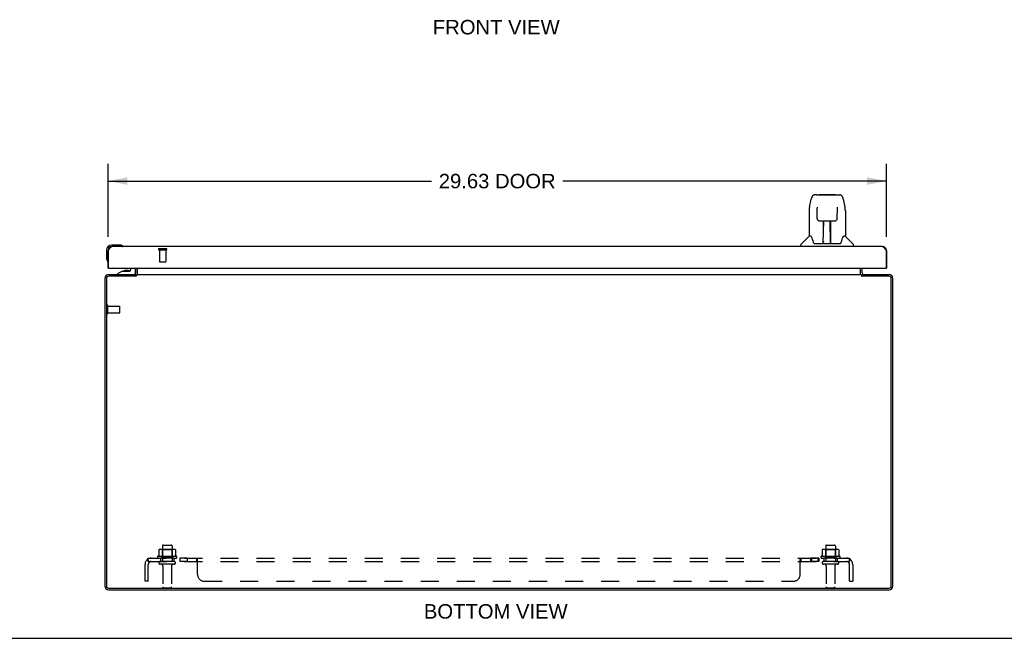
# Model space of a CAD drawing. Header units: inches. Extents: x 0 to 125, y 0 to 81.
# Tile 2 of 8: x 25 to 62, y 0 to 24. Entities that reach past the tile are written whole.
import ezdxf

# ---------------------------------------------------------------- set-up
doc = ezdxf.new("R2010")
doc.units = ezdxf.units.IN
doc.header["$LTSCALE"] = 6.869388
doc.header["$MEASUREMENT"] = 0
doc.linetypes.add('HIDDEN', pattern=[0.2, 0.1, -0.1])
doc.layers.get('0').update_dxf_attribs({"linetype": 'CONTINUOUS'})
for name, color, linetype in [('02___PRT_ALL_AXES', 7, 'CONTINUOUS'), ('DEFAULT_2', 8, 'HIDDEN'), ('DIMENSIONS', 7, 'CONTINUOUS')]:
    doc.layers.add(name, color=color, linetype=linetype)
doc.styles.get("Standard").update_dxf_attribs({"font": 'arial.ttf'})
doc.dimstyles.new('DIMSTYLE_1', dxfattribs={"dimtxt": 0.55102, "dimasz": 0.734694, "dimexe": 0.09, "dimexo": 0.07, "dimgap": 0.0375, "dimtad": 0, "dimtih": 1, "dimtoh": 1, "dimzin": 4, "dimdsep": 46, "dimtxsty": 'Standard', "dimblk": '_FILLED', "dimblk1": '_FILLED', "dimblk2": '_FILLED', "dimcen": 0.09, "dimazin": 1, "dimtfac": 1, "dimtdec": 3, "dimtofl": 0, "dimtmove": 0, "dimatfit": 3, "dimldrblk": '_FILLED', "dimfxl": 1, "dimtolj": 1, "dimtzin": 4, "dimarcsym": 0})

# ---------------------------------------------------------------- blocks, each defined once
blk = doc.blocks.new('_FILLED')
at = {"color": 0, "linetype": 'ByBlock'}
blk.add_solid([(0, 0), (-1, 0.2), (-1, -0.2)], dxfattribs=at)
blk = doc.blocks.new('*D4')
at = {"layer": 'DIMENSIONS', "color": 2, "linetype": 'Continuous'}
for p, q in [((28.334, 15.29), (28.334, 18.08)), ((57.959, 15.29), (57.959, 18.08)), ((28.334, 17.419), (40.648, 17.419)), ((57.959, 17.419), (45.644, 17.419))]:
    blk.add_line(p, q, dxfattribs=at)
at = {"layer": 'DIMENSIONS', "color": 2, "linetype": 'Continuous', "xscale": 0.7346938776, "yscale": 0.7346938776, "zscale": 0.7346938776, "rotation": 180}
blk.add_blockref('_FILLED', (28.334, 17.419), dxfattribs=at)
at = {"layer": 'DIMENSIONS', "color": 2, "linetype": 'Continuous', "xscale": 0.7346938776, "yscale": 0.7346938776, "zscale": 0.7346938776}
blk.add_blockref('_FILLED', (57.959, 17.419), dxfattribs=at)
at = {"layer": 'DIMENSIONS', "color": 2, "linetype": 'Continuous', "insert": (43.146, 17.694), "char_height": 0.551, "width": 4.44503, "attachment_point": 2, "line_spacing_factor": 0.9}
blk.add_mtext('29.63 DOOR', dxfattribs=at)

msp = doc.modelspace()

# ---------------------------------------------------------------- linework, layer by layer
at = {"color": 7, "linetype": 'Continuous'}
for p, q in [((55.304, 16.889), (55.224, 16.889)), ((55.306, 16.889), (56.108, 16.889)), ((55.31, 16.889), (55.309, 16.889)), ((55.415, 16.901), (56.002, 16.901)), ((56.108, 16.889), (56.193, 16.889)), ((55.035, 16.43), (55.1, 16.735)), ((56.318, 16.735), (56.383, 16.43)), ((55.02, 16.287), (55.02, 15.315)), ((55.321, 16.415), (55.321, 16.412)), ((55.321, 16.412), (55.321, 16.409)), ((55.321, 16.409), (55.321, 16.405)), ((55.321, 16.405), (55.321, 16.4)), ((55.321, 16.4), (55.321, 16.392)), ((55.324, 16.266), (55.321, 16.392)), ((55.329, 15.983), (55.324, 16.266)), ((56.089, 15.983), (56.096, 16.393)), ((56.096, 16.404), (56.097, 16.409)), ((56.096, 16.399), (56.096, 16.404)), ((56.096, 16.393), (56.096, 16.399)), ((56.398, 16.286), (56.398, 15.315)), ((55.409, 15.905), (55.529, 15.905)), ((55.559, 15.059), (55.574, 15.906)), ((55.567, 15.49), (55.567, 15.906)), ((55.573, 15.842), (55.567, 15.842)), ((55.835, 15.039), (55.82, 15.906)), ((55.821, 15.842), (55.85, 15.842)), ((55.824, 15.906), (55.824, 15.842)), ((55.85, 15.039), (55.85, 15.906)), ((55.888, 15.905), (56.009, 15.905)), ((55.57, 15.681), (55.567, 15.681)), ((55.57, 15.669), (55.567, 15.669)), ((55.85, 15.681), (55.824, 15.681)), ((55.85, 15.669), (55.824, 15.669)), ((55.828, 15.441), (55.85, 15.441)), ((55.85, 15.437), (55.828, 15.437)), ((55.014, 15.309), (54.716, 15.011)), ((55.093, 15.315), (55.02, 15.315)), ((55.223, 15.039), (56.195, 15.039)), ((55.56, 15.111), (55.56, 15.085)), ((55.567, 15.039), (55.567, 15.043)), ((55.834, 15.085), (55.833, 15.111)), ((56.398, 15.315), (56.325, 15.315)), ((56.403, 15.309), (56.701, 15.011)), ((28.274, 14.781), (28.274, 14.492)), ((28.334, 14.776), (28.347, 14.776)), ((28.763, 14.981), (28.474, 14.981)), ((28.801, 14.978), (28.763, 14.981)), ((28.899, 14.934), (28.898, 14.934)), ((54.705, 14.921), (54.705, 14.983)), ((56.713, 14.921), (56.713, 14.983)), ((57.959, 14.776), (57.946, 14.776)), ((28.274, 14.492), (28.277, 14.454)), ((28.319, 14.363), (28.32, 14.359)), ((28.32, 14.359), (28.32, 14.358)), ((28.362, 14.096), (28.334, 14.096)), ((28.878, 13.991), (28.707, 13.892)), ((28.707, 13.853), (28.707, 13.892)), ((28.878, 13.991), (29.16, 13.991)), ((29.041, 14.007), (28.972, 14.007)), ((29.042, 14.007), (29.041, 14.007)), ((29.112, 14.007), (29.042, 14.007)), ((29.192, 14.096), (29.192, 14.023)), ((29.376, 13.932), (29.376, 14.096)), ((57.931, 14.096), (57.959, 14.096)), ((29.384, 13.792), (29.384, 13.853)), ((29.405, 13.81), (29.384, 13.836)), ((57.013, 13.81), (57.034, 13.836)), ((57.034, 13.792), (57.034, 13.853)), ((0, 0), (124.898, 0))]:
    msp.add_line(p, q, dxfattribs=at)
at = {"color": 3, "linetype": 'Continuous'}
for p, q in [((28.334, 14.096), (28.334, 14.776)), ((28.347, 14.111), (28.347, 14.776)), ((57.814, 14.921), (28.479, 14.921)), ((57.946, 14.776), (57.946, 14.111)), ((57.959, 14.776), (57.959, 14.096)), ((28.362, 14.096), (57.931, 14.096)), ((29.384, 13.923), (29.384, 14.096)), ((29.459, 13.868), (29.459, 14.096)), ((56.959, 14.096), (56.959, 13.868)), ((57.034, 13.923), (57.034, 14.096)), ((28.209, 13.708), (28.209, 1.998)), ((28.272, 13.71), (28.272, 1.996)), ((29.381, 13.79), (28.352, 13.79)), ((28.354, 13.853), (29.384, 13.853)), ((29.396, 13.8), (29.392, 13.797)), ((29.411, 13.853), (29.411, 13.811)), ((29.411, 13.853), (57.007, 13.853)), ((57.007, 13.853), (57.007, 13.811)), ((57.034, 13.853), (58.064, 13.853)), ((58.066, 13.79), (57.037, 13.79)), ((58.146, 1.996), (58.146, 13.71)), ((58.209, 1.998), (58.209, 13.708)), ((28.352, 1.916), (58.066, 1.916)), ((28.354, 1.853), (58.064, 1.853))]:
    msp.add_line(p, q, dxfattribs=at)
at = {"color": 7, "linetype": 'Continuous'}
for points in [[(55.224, 16.889), (55.221, 16.889), (55.207, 16.888), (55.194, 16.884), (55.182, 16.879), (55.171, 16.873), (55.16, 16.865), (55.151, 16.856), (55.143, 16.846), (55.136, 16.836), (55.129, 16.824), (55.123, 16.812), (55.118, 16.798), (55.113, 16.783), (55.108, 16.766), (55.103, 16.748), (55.1, 16.735)], [(56.318, 16.735), (56.315, 16.748), (56.31, 16.767), (56.305, 16.783), (56.299, 16.798), (56.294, 16.812), (56.288, 16.825), (56.281, 16.836), (56.274, 16.846), (56.266, 16.856), (56.257, 16.865), (56.246, 16.873), (56.235, 16.88), (56.222, 16.885), (56.209, 16.888), (56.196, 16.889), (56.193, 16.889)], [(55.035, 16.43), (55.029, 16.399), (55.024, 16.359), (55.021, 16.319), (55.02, 16.287)], [(55.321, 16.418), (55.321, 16.418), (55.321, 16.418), (55.321, 16.418), (55.321, 16.418), (55.321, 16.417), (55.321, 16.416), (55.321, 16.415)], [(56.097, 16.409), (56.097, 16.413), (56.097, 16.414), (56.097, 16.415), (56.097, 16.416), (56.097, 16.417), (56.097, 16.418), (56.097, 16.418)], [(56.398, 16.286), (56.397, 16.32), (56.394, 16.36), (56.388, 16.399), (56.383, 16.43)], [(55.329, 15.983), (55.33, 15.97), (55.333, 15.957), (55.339, 15.946), (55.346, 15.935), (55.355, 15.926), (55.364, 15.918), (55.375, 15.912), (55.387, 15.908), (55.399, 15.906), (55.408, 15.905)], [(55.529, 15.905), (55.533, 15.905), (55.541, 15.905), (55.55, 15.906), (55.558, 15.906), (55.565, 15.906)], [(55.565, 15.906), (55.853, 15.906), (55.861, 15.906), (55.869, 15.906), (55.877, 15.905), (55.885, 15.905), (55.888, 15.905)], [(56.01, 15.905), (56.02, 15.906), (56.032, 15.908), (56.043, 15.913), (56.054, 15.919), (56.064, 15.927), (56.072, 15.936), (56.079, 15.947), (56.085, 15.959), (56.088, 15.971), (56.089, 15.983)], [(55.089, 15.315), (55.095, 15.304), (55.109, 15.276), (55.124, 15.24), (55.14, 15.198), (55.156, 15.15), (55.17, 15.103)], [(55.17, 15.103), (55.173, 15.094), (55.178, 15.081), (55.183, 15.071), (55.188, 15.062)], [(55.188, 15.062), (55.193, 15.055), (55.199, 15.049), (55.205, 15.044), (55.213, 15.041), (55.22, 15.039), (55.223, 15.039)], [(56.195, 15.039), (56.197, 15.039), (56.204, 15.041), (56.212, 15.044), (56.218, 15.049), (56.224, 15.055), (56.23, 15.062)], [(56.23, 15.062), (56.235, 15.07), (56.24, 15.081), (56.244, 15.093), (56.247, 15.103)], [(56.247, 15.103), (56.261, 15.149), (56.277, 15.196), (56.293, 15.239), (56.308, 15.275), (56.322, 15.304), (56.328, 15.315)], [(28.898, 14.934), (28.897, 14.935), (28.896, 14.935), (28.892, 14.936)], [(28.32, 14.358), (28.32, 14.356), (28.32, 14.356)], [(29.405, 13.81), (29.403, 13.809), (29.402, 13.808), (29.401, 13.806), (29.4, 13.804), (29.399, 13.802), (29.398, 13.801)], [(57.013, 13.81), (57.014, 13.809), (57.015, 13.808), (57.017, 13.806), (57.018, 13.804), (57.019, 13.802), (57.019, 13.801)]]:
    msp.add_lwpolyline(points, dxfattribs=at)
at = {"color": 3, "linetype": 'Continuous'}
for points in [[(28.347, 14.776), (28.352, 14.785), (28.358, 14.795), (28.363, 14.804), (28.369, 14.813), (28.374, 14.823), (28.38, 14.831), (28.385, 14.84), (28.391, 14.848), (28.396, 14.856), (28.402, 14.864), (28.407, 14.872), (28.413, 14.878), (28.418, 14.885), (28.424, 14.891), (28.429, 14.896), (28.435, 14.902), (28.44, 14.906), (28.446, 14.91), (28.451, 14.913), (28.457, 14.916), (28.462, 14.918), (28.468, 14.92), (28.473, 14.921), (28.479, 14.921)], [(57.814, 14.921), (57.819, 14.921), (57.825, 14.92), (57.83, 14.918), (57.836, 14.916), (57.841, 14.913), (57.847, 14.91), (57.852, 14.906), (57.858, 14.902), (57.863, 14.896), (57.869, 14.891), (57.874, 14.885), (57.88, 14.878), (57.885, 14.872), (57.891, 14.864), (57.896, 14.856), (57.902, 14.848), (57.907, 14.84), (57.913, 14.831), (57.918, 14.823), (57.924, 14.813), (57.929, 14.804), (57.935, 14.795), (57.94, 14.785), (57.946, 14.776)], [(29.358, 13.868), (29.358, 13.869), (29.358, 13.869), (29.359, 13.869), (29.36, 13.869), (29.36, 13.868), (29.361, 13.868), (29.363, 13.867), (29.364, 13.866), (29.365, 13.865), (29.366, 13.864), (29.369, 13.861)], [(29.459, 13.868), (29.458, 13.869), (29.457, 13.869), (29.456, 13.869), (29.454, 13.869), (29.453, 13.868), (29.452, 13.868), (29.45, 13.867), (29.449, 13.867), (29.448, 13.866), (29.447, 13.865)], [(56.959, 13.868), (56.96, 13.869), (56.961, 13.869), (56.962, 13.869), (56.963, 13.869), (56.964, 13.868), (56.966, 13.868), (56.967, 13.867), (56.968, 13.867), (56.97, 13.866), (56.971, 13.865)], [(57.06, 13.868), (57.06, 13.869), (57.059, 13.869), (57.059, 13.869), (57.058, 13.869), (57.057, 13.868), (57.056, 13.868), (57.055, 13.867), (57.054, 13.866), (57.052, 13.865), (57.051, 13.864)], [(29.369, 13.861), (29.371, 13.86), (29.372, 13.859), (29.374, 13.857)], [(29.374, 13.857), (29.376, 13.856), (29.377, 13.855), (29.379, 13.854)], [(29.392, 13.797), (29.391, 13.796), (29.389, 13.796), (29.388, 13.795), (29.387, 13.794), (29.386, 13.793), (29.385, 13.793), (29.383, 13.792), (29.382, 13.791), (29.381, 13.79)], [(29.411, 13.811), (29.41, 13.81), (29.408, 13.809), (29.407, 13.808), (29.406, 13.807), (29.405, 13.806), (29.404, 13.805), (29.403, 13.804), (29.402, 13.803), (29.4, 13.802), (29.399, 13.802), (29.398, 13.801), (29.397, 13.8), (29.396, 13.8)], [(29.443, 13.861), (29.441, 13.859), (29.44, 13.858), (29.439, 13.857), (29.437, 13.856), (29.436, 13.855), (29.435, 13.854), (29.434, 13.854), (29.433, 13.853), (29.432, 13.853), (29.431, 13.853)], [(29.447, 13.865), (29.445, 13.864), (29.444, 13.862), (29.443, 13.861)], [(56.971, 13.865), (56.972, 13.864), (56.973, 13.862), (56.974, 13.861), (56.977, 13.859)], [(56.977, 13.859), (56.978, 13.858), (56.979, 13.857), (56.98, 13.856), (56.981, 13.855), (56.982, 13.854), (56.983, 13.854), (56.985, 13.853), (56.986, 13.853), (56.987, 13.853)], [(57.007, 13.811), (57.008, 13.81), (57.009, 13.809), (57.01, 13.808), (57.011, 13.807), (57.012, 13.806), (57.014, 13.805), (57.015, 13.804), (57.016, 13.803), (57.017, 13.802), (57.018, 13.802), (57.019, 13.801), (57.02, 13.8), (57.021, 13.8), (57.025, 13.798)], [(57.025, 13.798), (57.026, 13.797), (57.027, 13.796), (57.028, 13.796), (57.029, 13.795), (57.031, 13.794), (57.032, 13.793), (57.033, 13.793), (57.034, 13.792), (57.035, 13.791), (57.037, 13.79)], [(57.044, 13.857), (57.042, 13.856), (57.04, 13.855), (57.039, 13.854)], [(57.051, 13.864), (57.048, 13.861), (57.047, 13.86), (57.045, 13.859), (57.044, 13.857)]]:
    msp.add_lwpolyline(points, dxfattribs=at)
at = {"color": 7, "linetype": 'Continuous'}
for centre, radius, start, end in [((55.415, 16.882), 0.0197, 90, 156.393), ((56.002, 16.882), 0.0197, 23.607, 90), ((54.744, 14.983), 0.0394, 135, 180), ((55.579, 15.059), 0.0197, 179, 270), ((55.579, 15.059), 0.0197, 260.739, 269.9232), ((55.815, 15.059), 0.0197, 270, 1), ((55.815, 15.059), 0.0197, 270.0771, 272.6469), ((56.673, 14.983), 0.0394, 0, 45), ((28.474, 14.781), 0.2, 90, 180), ((28.474, 14.781), 0.14, 90, 180), ((28.763, 14.731), 0.25, 59.1101, 90), ((28.884, 14.936), 0.015, 270, 353.6204), ((28.884, 14.933), 0.015, 6.3796, 59.1101), ((28.524, 14.492), 0.25, 180, 210.8899), ((28.322, 14.371), 0.015, 210.8899, 263.6204), ((28.319, 14.371), 0.015, 276.3796, 360), ((28.972, 13.917), 0.09, 90, 124.9249), ((29.112, 13.917), 0.09, 55.2472, 90), ((29.16, 14.023), 0.0317, 270, 360), ((29.298, 13.932), 0.0787, 270, 360), ((29.314, 13.923), 0.145, 336.1287, 360), ((57.104, 13.923), 0.145, 180, 203.8713), ((29.314, 13.923), 0.145, 308.7549, 311.9883), ((57.104, 13.923), 0.145, 228.0117, 231.2451)]:
    msp.add_arc(centre, radius, start, end, dxfattribs=at)
at = {"color": 3, "linetype": 'Continuous'}
for centre, radius, start, end in [((28.479, 14.776), 0.145, 90, 180), ((57.814, 14.776), 0.145, 0, 90), ((28.362, 14.111), 0.015, 180, 270), ((29.314, 13.923), 0.07, 273.2311, 360), ((57.104, 13.923), 0.07, 180, 266.7689), ((57.931, 14.111), 0.015, 270, 360), ((28.354, 13.708), 0.145, 90, 180), ((28.352, 13.71), 0.08, 90, 180), ((58.064, 13.708), 0.145, 0, 90), ((58.066, 13.71), 0.08, 0, 90), ((28.354, 1.998), 0.145, 180, 270), ((28.352, 1.996), 0.08, 180, 270), ((58.064, 1.998), 0.145, 270, 360), ((58.066, 1.996), 0.08, 270, 360)]:
    msp.add_arc(centre, radius, start, end, dxfattribs=at)
at = {"color": 7, "linetype": 'Continuous'}
for centre, major_axis, start_param, end_param in [((55.559, 15.078), (0.0394, 0), -1.369355, -1.264777), ((55.835, 15.078), (0, 0.0394), -3.447611, -3.141593)]:
    msp.add_ellipse(centre, major_axis=major_axis, ratio=1, start_param=start_param, end_param=end_param, dxfattribs=at)
at = {"layer": '02___PRT_ALL_AXES', "color": 8, "linetype": 'HIDDEN'}
for p, q in [((30.285, 14.803), (30.285, 14.356)), ((30.285, 14.803), (30.533, 14.803)), ((30.533, 14.803), (30.533, 14.356)), ((28.327, 12.404), (28.327, 12.652)), ((28.327, 12.652), (28.774, 12.652)), ((28.327, 12.404), (28.774, 12.404)), ((30.401, 3.523), (30.401, 2.928)), ((30.767, 3.523), (30.767, 2.928)), ((55.651, 3.523), (55.651, 2.928)), ((56.017, 3.523), (56.017, 2.928)), ((30.94, 3.123), (30.228, 3.123)), ((30.25, 3.053), (30.334, 3.053)), ((30.334, 3.053), (30.334, 2.928)), ((30.834, 3.053), (30.334, 3.053)), ((30.834, 3.053), (30.834, 2.928)), ((30.834, 3.053), (30.918, 3.053)), ((31.062, 3.053), (31.062, 2.928)), ((31.343, 3.053), (31.062, 3.053)), ((31.343, 3.053), (31.343, 2.928)), ((55.394, 3.053), (55.075, 3.053)), ((55.075, 3.053), (55.075, 2.928)), ((55.113, 3.053), (55.113, 2.928)), ((55.356, 3.053), (55.356, 2.928)), ((55.394, 3.053), (55.394, 2.928)), ((56.19, 3.123), (55.478, 3.123)), ((55.5, 3.053), (55.584, 3.053)), ((56.084, 3.053), (55.584, 3.053)), ((55.584, 3.053), (55.584, 2.928)), ((56.084, 3.053), (56.168, 3.053)), ((56.084, 3.053), (56.084, 2.928)), ((30.834, 2.928), (30.334, 2.928)), ((30.418, 2.76), (30.418, 1.958)), ((30.75, 2.76), (30.75, 1.958)), ((31.343, 2.928), (31.062, 2.928)), ((55.394, 2.928), (55.075, 2.928)), ((56.084, 2.928), (55.584, 2.928)), ((55.668, 2.76), (55.668, 1.958)), ((56, 2.76), (56, 1.958))]:
    msp.add_line(p, q, dxfattribs=at)
at = {"layer": '02___PRT_ALL_AXES', "color": 7, "linetype": 'Continuous'}
for start, end in [(171.3788, 173.479), (167.6738, 168.0893)]:
    msp.add_arc((28.474, 14.781), 0.2, start, end, dxfattribs=at)
at = {"layer": '02___PRT_ALL_AXES', "color": 8, "linetype": 'HIDDEN'}
for centre, radius, start, end in [((30.25, 3.091), 0.0384, 124.4497, 270), ((30.584, 2.523), 0.698, 117.6814, 120.6631), ((30.584, 2.523), 0.698, 59.3369, 62.3186), ((30.918, 3.091), 0.0384, 270, 55.5503), ((55.5, 3.091), 0.0384, 124.4497, 270), ((55.834, 2.523), 0.698, 117.6814, 120.6631), ((55.834, 2.523), 0.698, 59.3369, 62.3186), ((56.168, 3.091), 0.0384, 270, 55.5503)]:
    msp.add_arc(centre, radius, start, end, dxfattribs=at)
at = {"layer": 'DEFAULT_2', "color": 8, "linetype": 'HIDDEN'}
for p, q in [((30.267, 14.846), (30.551, 14.846)), ((30.267, 14.803), (30.551, 14.803)), ((30.295, 14.346), (30.523, 14.346)), ((28.284, 12.386), (28.284, 12.67)), ((28.327, 12.386), (28.327, 12.67)), ((28.784, 12.414), (28.784, 12.642)), ((30.839, 3.389), (30.328, 3.389)), ((30.4, 3.369), (30.38, 3.389)), ((30.431, 3.553), (30.737, 3.553)), ((30.767, 3.369), (30.787, 3.389)), ((56.089, 3.389), (55.578, 3.389)), ((55.65, 3.369), (55.63, 3.389)), ((55.681, 3.553), (55.987, 3.553)), ((56.017, 3.369), (56.037, 3.389)), ((29.826, 2.999), (29.906, 2.903)), ((29.865, 2.928), (29.865, 3.053)), ((29.865, 3.053), (56.552, 3.053)), ((30.265, 3.368), (30.265, 3.15)), ((30.4, 3.073), (30.38, 3.053)), ((30.4, 3.073), (30.4, 3.369)), ((30.767, 3.369), (30.4, 3.369)), ((30.767, 3.073), (30.4, 3.073)), ((30.767, 3.073), (30.767, 3.369)), ((30.767, 3.073), (30.787, 3.053)), ((30.903, 3.368), (30.903, 3.15)), ((31.705, 2.928), (31.705, 3.053)), ((31.706, 3.053), (31.705, 3.053)), ((31.708, 3.052), (31.707, 3.053)), ((31.734, 3.008), (31.733, 3.011)), ((31.74, 2.428), (31.74, 2.999)), ((54.677, 2.428), (54.677, 2.999)), ((54.683, 3.008), (54.685, 3.011)), ((54.704, 3.049), (54.706, 3.05)), ((54.712, 3.053), (54.713, 3.053)), ((54.713, 2.928), (54.713, 3.053)), ((55.515, 3.368), (55.515, 3.15)), ((55.65, 3.073), (55.63, 3.053)), ((56.017, 3.369), (55.65, 3.369)), ((55.65, 3.073), (55.65, 3.369)), ((56.017, 3.073), (55.65, 3.073)), ((56.017, 3.073), (56.017, 3.369)), ((56.017, 3.073), (56.037, 3.053)), ((56.153, 3.368), (56.153, 3.15)), ((56.591, 2.999), (56.512, 2.903)), ((56.552, 2.928), (56.552, 3.053)), ((29.74, 2.178), (29.74, 2.816)), ((29.865, 2.928), (56.552, 2.928)), ((29.865, 2.178), (29.865, 2.816)), ((29.869, 2.97), (29.868, 2.971)), ((29.869, 2.968), (29.869, 2.97)), ((29.87, 2.967), (29.869, 2.968)), ((29.87, 2.965), (29.87, 2.967)), ((29.87, 2.963), (29.87, 2.965)), ((29.871, 2.962), (29.87, 2.963)), ((29.872, 2.96), (29.871, 2.962)), ((29.872, 2.959), (29.872, 2.96)), ((29.873, 2.957), (29.872, 2.959)), ((29.873, 2.955), (29.873, 2.957)), ((29.892, 2.91), (29.887, 2.915)), ((30.848, 2.822), (30.319, 2.822)), ((31.706, 2.928), (31.705, 2.928)), ((31.711, 2.926), (31.709, 2.927)), ((31.719, 2.915), (31.717, 2.918)), ((31.728, 2.905), (31.726, 2.906)), ((31.733, 2.902), (31.732, 2.903)), ((54.683, 2.902), (54.684, 2.902)), ((54.691, 2.906), (54.692, 2.907)), ((54.705, 2.924), (54.707, 2.926)), ((54.711, 2.928), (54.712, 2.928)), ((56.098, 2.822), (55.569, 2.822)), ((56.546, 2.96), (56.545, 2.958)), ((56.547, 2.963), (56.546, 2.961)), ((56.546, 2.961), (56.546, 2.96)), ((56.548, 2.966), (56.547, 2.964)), ((56.547, 2.964), (56.547, 2.963)), ((56.549, 2.969), (56.548, 2.967)), ((56.548, 2.967), (56.548, 2.966)), ((56.55, 2.973), (56.549, 2.972)), ((56.549, 2.972), (56.549, 2.97)), ((56.549, 2.97), (56.549, 2.969)), ((56.55, 2.975), (56.55, 2.973)), ((56.552, 2.178), (56.552, 2.816)), ((56.677, 2.816), (56.677, 2.178)), ((29.865, 2.178), (29.74, 2.178)), ((30.448, 1.928), (30.72, 1.928)), ((31.99, 2.178), (54.427, 2.178)), ((55.698, 1.928), (55.97, 1.928)), ((56.552, 2.178), (56.677, 2.178))]:
    msp.add_line(p, q, dxfattribs=at)
for points in [[(30.271, 3.377), (30.269, 3.376), (30.268, 3.375), (30.267, 3.374), (30.266, 3.372), (30.265, 3.371), (30.265, 3.369), (30.265, 3.368)], [(30.897, 3.377), (30.898, 3.376), (30.899, 3.375), (30.901, 3.374), (30.901, 3.372), (30.902, 3.371), (30.903, 3.369), (30.903, 3.368)], [(55.521, 3.377), (55.519, 3.376), (55.518, 3.375), (55.517, 3.374), (55.516, 3.372), (55.515, 3.371), (55.515, 3.369), (55.515, 3.368)], [(56.147, 3.377), (56.148, 3.376), (56.149, 3.375), (56.151, 3.374), (56.151, 3.372), (56.152, 3.371), (56.153, 3.369), (56.153, 3.368)], [(29.826, 2.999), (29.828, 3.001), (29.83, 3.003), (29.832, 3.005), (29.834, 3.008), (29.836, 3.011), (29.837, 3.014), (29.839, 3.017), (29.84, 3.021), (29.842, 3.024)], [(29.842, 3.024), (29.845, 3.031), (29.846, 3.034), (29.848, 3.037), (29.849, 3.04), (29.851, 3.042), (29.852, 3.045), (29.854, 3.047), (29.856, 3.049), (29.858, 3.05), (29.859, 3.052), (29.861, 3.052), (29.862, 3.053), (29.864, 3.053), (29.865, 3.053)], [(30.265, 3.15), (30.265, 3.148), (30.265, 3.147), (30.264, 3.146), (30.264, 3.145), (30.264, 3.145), (30.263, 3.144), (30.263, 3.144), (30.263, 3.143), (30.262, 3.143), (30.262, 3.142), (30.262, 3.142), (30.261, 3.142), (30.261, 3.142), (30.261, 3.141), (30.26, 3.141), (30.26, 3.141), (30.26, 3.141), (30.26, 3.141)], [(30.908, 3.141), (30.908, 3.141), (30.907, 3.141), (30.907, 3.141), (30.907, 3.141), (30.907, 3.142), (30.906, 3.142), (30.906, 3.142), (30.906, 3.142), (30.905, 3.143), (30.905, 3.143), (30.905, 3.144), (30.904, 3.144), (30.904, 3.145), (30.904, 3.145), (30.903, 3.146), (30.903, 3.147), (30.903, 3.148), (30.903, 3.15)], [(31.723, 3.034), (31.722, 3.037), (31.72, 3.04), (31.719, 3.042), (31.717, 3.045), (31.715, 3.047), (31.713, 3.049), (31.712, 3.05), (31.71, 3.052), (31.708, 3.052), (31.707, 3.053), (31.706, 3.053), (31.705, 3.053)], [(31.717, 3.045), (31.715, 3.047), (31.713, 3.049)], [(31.726, 3.027), (31.724, 3.031), (31.723, 3.034)], [(31.737, 3.003), (31.736, 3.005), (31.734, 3.008), (31.733, 3.011), (31.731, 3.014), (31.73, 3.017), (31.729, 3.021), (31.726, 3.027)], [(31.74, 2.999), (31.739, 3.001), (31.737, 3.003)], [(54.677, 2.999), (54.679, 3.001), (54.68, 3.003)], [(54.68, 3.003), (54.682, 3.005), (54.683, 3.008), (54.685, 3.011), (54.686, 3.014), (54.687, 3.017), (54.689, 3.021)], [(54.689, 3.021), (54.692, 3.027), (54.693, 3.031), (54.695, 3.034)], [(54.695, 3.034), (54.696, 3.037), (54.697, 3.04), (54.699, 3.042)], [(54.699, 3.042), (54.701, 3.045), (54.702, 3.047)], [(54.701, 3.045), (54.702, 3.047), (54.704, 3.049), (54.706, 3.05), (54.707, 3.052), (54.709, 3.052), (54.71, 3.053), (54.712, 3.053), (54.713, 3.053)], [(55.515, 3.15), (55.515, 3.148), (55.515, 3.147), (55.514, 3.146), (55.514, 3.145), (55.514, 3.145), (55.513, 3.144), (55.513, 3.144), (55.513, 3.143), (55.512, 3.143), (55.512, 3.142), (55.512, 3.142), (55.511, 3.142), (55.511, 3.142), (55.511, 3.141), (55.51, 3.141), (55.51, 3.141), (55.51, 3.141), (55.51, 3.141)], [(56.158, 3.141), (56.158, 3.141), (56.157, 3.141), (56.157, 3.141), (56.157, 3.141), (56.157, 3.142), (56.156, 3.142), (56.156, 3.142), (56.156, 3.142), (56.155, 3.143), (56.155, 3.143), (56.155, 3.144), (56.154, 3.144), (56.154, 3.145), (56.154, 3.145), (56.153, 3.146), (56.153, 3.147), (56.153, 3.148), (56.153, 3.15)], [(56.573, 3.031), (56.571, 3.034), (56.57, 3.037), (56.568, 3.04), (56.567, 3.042), (56.565, 3.045), (56.563, 3.047), (56.562, 3.049), (56.56, 3.05), (56.558, 3.052), (56.557, 3.052), (56.555, 3.053), (56.554, 3.053), (56.552, 3.053)], [(56.591, 2.999), (56.589, 3.001), (56.587, 3.003), (56.585, 3.005), (56.584, 3.008), (56.582, 3.011), (56.58, 3.014), (56.579, 3.017), (56.577, 3.021), (56.575, 3.024), (56.573, 3.031)], [(29.868, 2.971), (29.868, 2.972), (29.868, 2.973), (29.868, 2.974), (29.867, 2.975), (29.867, 2.975), (29.867, 2.976), (29.867, 2.977), (29.867, 2.977), (29.867, 2.978), (29.866, 2.979), (29.866, 2.98), (29.866, 2.98), (29.866, 2.981), (29.866, 2.982), (29.866, 2.982), (29.866, 2.983), (29.866, 2.983), (29.865, 2.984), (29.865, 2.985), (29.865, 2.985), (29.865, 2.986), (29.865, 2.986), (29.865, 2.987), (29.865, 2.987), (29.865, 2.987), (29.865, 2.988)], [(29.865, 2.988), (29.865, 2.988), (29.865, 2.988), (29.865, 2.988), (29.865, 2.988), (29.865, 2.987), (29.865, 2.987), (29.865, 2.987), (29.865, 2.987), (29.865, 2.986), (29.865, 2.986), (29.865, 2.985), (29.865, 2.985)], [(29.887, 2.915), (29.885, 2.917), (29.883, 2.918), (29.881, 2.92), (29.879, 2.922), (29.877, 2.923), (29.875, 2.924), (29.873, 2.926), (29.871, 2.927), (29.869, 2.927), (29.868, 2.928), (29.866, 2.928), (29.865, 2.928)], [(29.888, 2.924), (29.888, 2.924), (29.888, 2.924), (29.888, 2.924), (29.888, 2.925), (29.887, 2.925), (29.887, 2.925), (29.887, 2.926), (29.887, 2.926), (29.886, 2.927), (29.886, 2.927), (29.886, 2.928), (29.885, 2.928), (29.885, 2.929), (29.885, 2.929), (29.884, 2.93), (29.884, 2.931), (29.884, 2.931), (29.883, 2.932), (29.883, 2.932), (29.883, 2.933), (29.882, 2.934), (29.882, 2.934), (29.882, 2.935), (29.881, 2.936), (29.881, 2.937), (29.881, 2.937), (29.88, 2.938), (29.88, 2.939), (29.88, 2.94), (29.879, 2.94), (29.879, 2.941), (29.879, 2.942), (29.878, 2.943), (29.878, 2.944), (29.877, 2.945), (29.877, 2.945), (29.877, 2.946), (29.876, 2.947), (29.876, 2.948), (29.876, 2.949), (29.875, 2.95), (29.875, 2.951), (29.875, 2.952), (29.874, 2.953), (29.874, 2.954), (29.874, 2.954), (29.873, 2.955)], [(29.885, 2.928), (29.885, 2.927), (29.886, 2.927), (29.886, 2.926), (29.886, 2.926), (29.887, 2.926), (29.887, 2.925), (29.887, 2.925), (29.887, 2.925), (29.888, 2.924), (29.888, 2.924), (29.888, 2.924), (29.888, 2.924), (29.888, 2.924)], [(29.906, 2.903), (29.905, 2.902), (29.905, 2.902), (29.904, 2.902), (29.903, 2.902), (29.902, 2.902), (29.902, 2.903), (29.901, 2.903), (29.899, 2.904), (29.898, 2.905), (29.897, 2.906), (29.895, 2.907), (29.894, 2.909), (29.892, 2.91)], [(31.715, 2.922), (31.713, 2.923), (31.712, 2.924), (31.711, 2.926), (31.709, 2.927), (31.708, 2.927), (31.707, 2.928), (31.706, 2.928), (31.705, 2.928)], [(31.717, 2.918), (31.716, 2.92), (31.715, 2.922), (31.713, 2.923), (31.712, 2.924)], [(31.725, 2.907), (31.724, 2.909), (31.723, 2.91), (31.722, 2.912), (31.72, 2.913), (31.719, 2.915)], [(31.74, 2.903), (31.738, 2.902), (31.737, 2.902), (31.736, 2.902), (31.734, 2.902), (31.733, 2.902), (31.732, 2.903), (31.73, 2.903), (31.729, 2.904), (31.728, 2.905), (31.726, 2.906), (31.725, 2.907), (31.724, 2.909), (31.723, 2.91)], [(31.74, 2.903), (31.738, 2.902), (31.737, 2.902), (31.736, 2.902), (31.734, 2.902)], [(54.677, 2.903), (54.679, 2.902), (54.68, 2.902), (54.682, 2.902), (54.683, 2.902), (54.684, 2.902), (54.686, 2.903), (54.687, 2.903), (54.688, 2.904), (54.69, 2.905), (54.691, 2.906), (54.692, 2.907), (54.693, 2.909), (54.695, 2.91)], [(54.677, 2.903), (54.679, 2.902), (54.68, 2.902), (54.682, 2.902)], [(54.687, 2.903), (54.688, 2.904), (54.69, 2.905)], [(54.693, 2.909), (54.695, 2.91), (54.696, 2.912), (54.697, 2.913), (54.698, 2.915)], [(54.698, 2.915), (54.701, 2.918), (54.702, 2.92), (54.703, 2.922), (54.704, 2.923)], [(54.703, 2.922), (54.704, 2.923), (54.705, 2.924), (54.707, 2.926), (54.708, 2.927), (54.709, 2.927), (54.711, 2.928), (54.712, 2.928), (54.713, 2.928)], [(56.512, 2.903), (56.512, 2.902), (56.513, 2.902), (56.513, 2.902), (56.514, 2.902), (56.515, 2.902), (56.516, 2.903), (56.517, 2.903), (56.518, 2.904), (56.519, 2.905), (56.521, 2.906), (56.522, 2.907), (56.524, 2.909), (56.525, 2.91), (56.529, 2.913)], [(56.529, 2.913), (56.53, 2.915), (56.532, 2.917), (56.534, 2.918), (56.536, 2.92), (56.538, 2.922), (56.54, 2.923), (56.542, 2.924), (56.544, 2.926), (56.546, 2.927), (56.548, 2.927), (56.55, 2.928), (56.551, 2.928), (56.552, 2.928)], [(56.53, 2.924), (56.529, 2.924), (56.529, 2.924), (56.53, 2.924), (56.53, 2.924), (56.53, 2.924), (56.53, 2.925), (56.53, 2.925), (56.53, 2.925), (56.531, 2.926), (56.531, 2.926), (56.531, 2.926), (56.532, 2.927), (56.532, 2.927), (56.532, 2.928)], [(56.545, 2.958), (56.545, 2.956), (56.544, 2.955), (56.544, 2.954), (56.544, 2.953), (56.543, 2.953), (56.543, 2.952), (56.542, 2.951), (56.542, 2.95), (56.542, 2.949), (56.541, 2.948), (56.541, 2.947), (56.541, 2.946), (56.54, 2.945), (56.54, 2.944), (56.54, 2.943), (56.539, 2.943), (56.539, 2.942), (56.538, 2.941), (56.538, 2.94), (56.538, 2.939), (56.537, 2.939), (56.537, 2.938), (56.537, 2.937), (56.536, 2.936), (56.536, 2.936), (56.536, 2.935), (56.535, 2.934), (56.535, 2.934), (56.535, 2.933), (56.534, 2.932), (56.534, 2.932), (56.534, 2.931), (56.533, 2.93), (56.533, 2.93), (56.533, 2.929), (56.532, 2.929), (56.532, 2.928), (56.532, 2.927), (56.531, 2.927), (56.531, 2.926), (56.531, 2.926), (56.531, 2.926), (56.53, 2.925), (56.53, 2.925), (56.53, 2.925), (56.53, 2.924), (56.53, 2.924)], [(56.553, 2.988), (56.553, 2.988), (56.553, 2.988), (56.553, 2.988), (56.553, 2.987), (56.553, 2.987), (56.552, 2.987), (56.552, 2.986), (56.552, 2.986), (56.552, 2.986), (56.552, 2.985), (56.552, 2.984), (56.552, 2.984), (56.552, 2.983), (56.552, 2.983), (56.552, 2.982), (56.552, 2.982), (56.552, 2.981), (56.551, 2.98), (56.551, 2.98), (56.551, 2.979), (56.551, 2.978), (56.551, 2.978), (56.551, 2.977), (56.551, 2.977), (56.55, 2.976), (56.55, 2.975), (56.55, 2.975)], [(56.552, 2.985), (56.552, 2.985), (56.552, 2.985), (56.552, 2.986), (56.553, 2.986), (56.553, 2.987), (56.553, 2.987), (56.553, 2.987), (56.553, 2.988), (56.553, 2.988), (56.553, 2.988)]]:
    msp.add_lwpolyline(points, dxfattribs=at)
for centre, radius, start, end in [((30.267, 14.824), 0.0215, 90, 270), ((30.551, 14.824), 0.0215, 270, 90), ((30.295, 14.356), 0.01, 180, 270), ((30.523, 14.356), 0.01, 270, 360), ((28.305, 12.67), 0.0215, 360, 180), ((28.305, 12.386), 0.0215, 180, 0), ((28.774, 12.642), 0.01, 360, 90), ((28.774, 12.414), 0.01, 270, 0), ((30.328, 3.248), 0.141, 90, 113.95), ((30.431, 3.523), 0.03, 90, 180), ((30.737, 3.523), 0.03, 0, 90), ((30.839, 3.248), 0.141, 66.05, 90), ((55.578, 3.248), 0.141, 90, 113.95), ((55.681, 3.523), 0.03, 90, 180), ((55.987, 3.523), 0.03, 0, 90), ((56.089, 3.248), 0.141, 66.05, 90), ((29.977, 2.816), 0.237, 90, 180), ((56.44, 2.816), 0.237, 0, 90), ((29.977, 2.816), 0.112, 90, 180), ((30.319, 2.875), 0.053, 90, 270), ((30.355, 2.76), 0.0625, 0, 90), ((30.812, 2.76), 0.0625, 90, 180), ((30.848, 2.875), 0.053, 270, 90), ((55.569, 2.875), 0.053, 90, 270), ((55.605, 2.76), 0.0625, 0, 90), ((56.062, 2.76), 0.0625, 90, 180), ((56.098, 2.875), 0.053, 270, 90), ((56.44, 2.816), 0.112, 0, 90), ((31.99, 2.428), 0.25, 180, 270), ((54.427, 2.428), 0.25, 270, 360), ((30.448, 1.958), 0.03, 180, 270), ((30.72, 1.958), 0.03, 270, 360), ((55.698, 1.958), 0.03, 180, 270), ((55.97, 1.958), 0.03, 270, 360)]:
    msp.add_arc(centre, radius, start, end, dxfattribs=at)

# ---------------------------------------------------------------- texts
at = {"layer": 'DIMENSIONS', "color": 2, "linetype": 'Continuous', "attachment_point": 2, "line_spacing_factor": 0.9}
for s, insert, char_height, width in [('FRONT VIEW', (43.11, 23.557), 0.551, 4.82194), ('BOTTOM VIEW', (43.091, 1.302), 0.55102, 5.46104)]:
    msp.add_mtext(s, dxfattribs=dict(at, insert=insert, char_height=char_height, width=width))

# ---------------------------------------------------------------- dimensions: what is measured, and where the dimension line sits
at = {"layer": 'DIMENSIONS', "color": 2, "linetype": 'Continuous'}
dim = msp.add_linear_dim(base=(28.333733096, 17.41859136), p1=(57.958733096, 15.220213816), p2=(28.333733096, 15.220213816), angle=180, text='<> DOOR', dimstyle='DIMSTYLE_1', dxfattribs=at)
dim.commit()
dim.dimension.update_dxf_attribs({"geometry": '*D4', "text_midpoint": (43.146233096, 17.41859136), "dimtype": 160})

doc.saveas('drawing.dxf')
